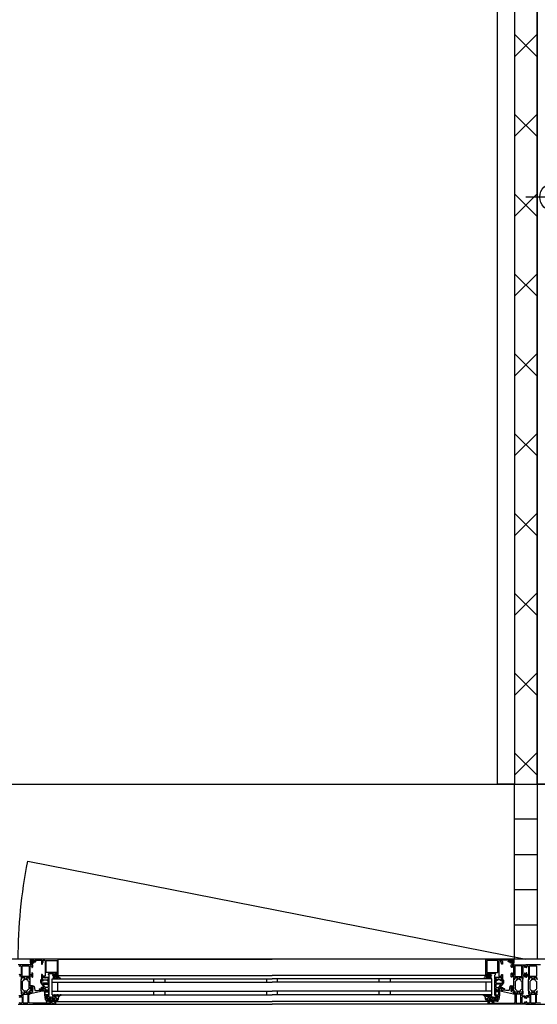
# Model space of a CAD drawing. Header units: millimetres. Extents: x -532 to 413144, y -532 to 654275.
# Tile 99 of 210: x 31503 to 32420, y 12470 to 14214. Entities that reach past the tile are written whole.
import ezdxf

# ---------------------------------------------------------------- set-up
doc = ezdxf.new("R2010")
doc.units = ezdxf.units.MM
doc.header["$LTSCALE"] = 100
for name, color, linetype in [('A--M1A--MAATVOERING--RESTO & KEUKEN', 12, 'Continuous'), ('A-0216-WAND-BU-ISO', 7, 'Continuous'), ('A-0220-WAND-BI', 7, 'Continuous'), ('A-0310-KOZIJN-BU', 7, 'Continuous'), ('A-0410-AFWERKING-GEVEL', 7, 'Continuous'), ('A-1130-TEKST+MAAT-BE', 7, 'Continuous'), ('BL313---_BUDEUR', 1, 'Continuous')]:
    doc.layers.add(name, color=color, linetype=linetype)
doc.styles.add('PAScad_tekst', font='arial.ttf')
doc.styles.add('romans', font='romans.shx')
doc.dimstyles.new('romans', dxfattribs={"dimtxt": 1, "dimasz": 1, "dimexe": 0.5, "dimexo": 0.5, "dimgap": 1, "dimtad": 1, "dimdec": 0, "dimtxsty": 'romans', "dimblk": 'gbb_tod', "dimcen": 0, "dimse1": 1, "dimse2": 1, "dimclrd": 1, "dimclre": 1, "dimclrt": 2, "dimadec": 0, "dimazin": 0, "dimtfac": 1, "dimtdec": 0, "dimtmove": 2, "dimatfit": 2, "dimldrblk": 'gbb_tod', "dimfxl": 1, "dimarcsym": 0})

# ---------------------------------------------------------------- blocks, each defined once
blk = doc.blocks.new('gbb_tod')
at = {"color": 0}
for p, q in [((0, -2), (0, 2)), ((-1, 0), (1, 0))]:
    blk.add_line(p, q, dxfattribs=at)
blk.add_circle((0, 0), 0.5, dxfattribs=at)
blk = doc.blocks.new('*D633')
at = {"layer": 'A--M1A--MAATVOERING--RESTO & KEUKEN', "lineweight": -2, "transparency": 16777216}
blk.add_line((36825, 13900), (32500, 13900), dxfattribs=at)
at = {"layer": 'Defpoints', "color": 0, "transparency": 16777216}
for p in [(32450, 13900), (32450, 13900), (36875, 13900)]:
    blk.add_point(p, dxfattribs=at)
at = {"layer": 'A--M1A--MAATVOERING--RESTO & KEUKEN', "lineweight": -2, "transparency": 16777216, "xscale": 50, "yscale": 50, "zscale": 50, "rotation": 180}
blk.add_blockref('gbb_tod', (32450, 13900), dxfattribs=at)
at = {"layer": 'A--M1A--MAATVOERING--RESTO & KEUKEN', "lineweight": -2, "transparency": 16777216, "xscale": 50, "yscale": 50, "zscale": 50}
blk.add_blockref('gbb_tod', (36875, 13900), dxfattribs=at)
at = {"layer": 'A--M1A--MAATVOERING--RESTO & KEUKEN', "transparency": 16777216, "insert": (34662.5, 14026.6), "char_height": 150, "attachment_point": 5, "style": 'PAScad_tekst'}
blk.add_mtext('4425', dxfattribs=at)

msp = doc.modelspace()

# ---------------------------------------------------------------- linework, layer by layer
at = {"layer": 'A-0216-WAND-BU-ISO'}
for p, q in [((32420, 14148.59375), (32380, 14188.59375)), ((32420, 14188.59375), (32380, 14148.59375)), ((32420, 14007.15625), (32380, 14047.15625)), ((32420, 14047.15625), (32380, 14007.15625)), ((32420, 13865.75), (32380, 13905.75)), ((32420, 13905.75), (32380, 13865.75)), ((32420, 13724.3125), (32380, 13764.3125)), ((32420, 13764.3125), (32380, 13724.3125)), ((32420, 13582.90625), (32380, 13622.90625)), ((32420, 13622.90625), (32380, 13582.90625)), ((32420, 13481.5), (32380, 13441.46875)), ((32420, 13441.46875), (32380, 13481.46875)), ((32420, 13300.03125), (32380, 13340.0625)), ((32420, 13340.0625), (32380, 13300.0625)), ((32420, 13198.65625), (32380, 13158.625)), ((32420, 13158.625), (32380, 13198.625)), ((32420, 13017.1875), (32380, 13057.21875)), ((32420, 13057.21875), (32380, 13017.21875)), ((32420, 12915.8125), (32380, 12875.78125)), ((32420, 12875.78125), (32380, 12915.78125))]:
    msp.add_line(p, q, dxfattribs=at)
at = {"layer": 'A-0216-WAND-BU-ISO', "ltscale": 10}
for points in [[(32380, 14290), (32380, 12860)], [(32420, 14290), (32420, 12860)]]:
    msp.add_lwpolyline(points, dxfattribs=at)
at = {"layer": 'A-0220-WAND-BI'}
for p, q in [((32420, 12798), (32380, 12798)), ((32420, 12735), (32380, 12735)), ((32420, 12673), (32380, 12673)), ((32420, 12610), (32380, 12610))]:
    msp.add_line(p, q, dxfattribs=at)
at = {"layer": 'A-0220-WAND-BI', "ltscale": 10}
for points in [[(32380, 12550), (32380, 12860)], [(32380, 12860), (32420, 12860)], [(32420, 12860), (32420, 12550)], [(32420, 12550), (32380, 12550)]]:
    msp.add_lwpolyline(points, dxfattribs=at)
at = {"layer": 'A-0310-KOZIJN-BU'}
for p, q in [((31740, 12515), (31740, 12509)), ((31760, 12515), (31760, 12509)), ((31940, 12515), (31940, 12509)), ((31960, 12509), (31960, 12515)), ((32140, 12509), (32140, 12515)), ((32160, 12509), (32160, 12515)), ((31740, 12493), (31740, 12487)), ((31760, 12493), (31760, 12487)), ((31940, 12493), (31940, 12487)), ((31960, 12487), (31960, 12493)), ((32140, 12487), (32140, 12493)), ((32160, 12487), (32160, 12493))]:
    msp.add_line(p, q, dxfattribs=at)
at = {"layer": 'A-0310-KOZIJN-BU', "ltscale": 10}
for points in [[(31571, 12521.5), (31571, 12548.5), (31570.5, 12549.6875), (31569.5, 12550), (31522.5, 12550), (31521.25, 12549.4375), (31521, 12548.5), (31521, 12545.5), (31523, 12545.5), (31523.5, 12546), (31523.5, 12546.5), (31522.5, 12546.5), (31522.5, 12547.5), (31523.5, 12548.5), (31527.5, 12548.5), (31528.5, 12547.5), (31528.5, 12546.5), (31527.5, 12546.5), (31527.5, 12546), (31528, 12545.5), (31530.75, 12545.5), (31531.125, 12545.65625), (31531.25, 12546), (31531.125, 12546.34375), (31530.75, 12546.5), (31530.5, 12546.5), (31530.125, 12546.65625), (31530, 12547), (31530, 12547.5), (31530.5, 12548), (31541.75, 12548), (31542.25, 12547.5), (31542.25, 12547), (31541, 12546), (31541, 12541.5), (31541.5, 12541), (31542.25, 12541), (31542.75, 12541.5), (31542.75, 12543.5), (31543.25, 12544), (31543.75, 12544), (31544.25, 12544.5), (31544.25, 12547.5), (31544.75, 12548), (31546.5, 12548), (31547.5, 12547.4375), (31548, 12546.5), (31548, 12520.5), (31547.5, 12520), (31543.25, 12520), (31542.75, 12520.5), (31542.75, 12522.5), (31542.25, 12523), (31541.5, 12523), (31541, 12522.5), (31541, 12517.5), (31541, 12517.3125), (31541, 12516.6875), (31541, 12516.5), (31541, 12514.03125), (31541, 12513.6875), (31541.25, 12513.6875), (31542.5, 12513.875), (31543, 12514), (31543.25, 12514.5), (31543, 12514.9375), (31542.25, 12515.375), (31542.25, 12515.71875), (31542.25, 12517.3125), (31542.5, 12517.5), (31553.25, 12517.5), (31553.5, 12517.3125), (31553.5, 12515.71875), (31553.5, 12515.375), (31552.75, 12515.03125), (31552.5, 12514.5), (31552.75, 12514), (31553.25, 12513.875), (31554.5, 12513.6875), (31554.75, 12513.78125), (31555, 12514.03125), (31555, 12516.5), (31554.75, 12516.6875), (31554.75, 12517.3125), (31555, 12517.5), (31555, 12521.6875), (31554.5, 12522.1875), (31554, 12522.1875), (31553.5, 12522.6875), (31553.5, 12524), (31554, 12524.5), (31562, 12524.5), (31562.5, 12524), (31562.5, 12522.6875), (31562, 12522.1875), (31560.75, 12522.1875), (31560.75, 12521.5), (31561.25, 12521), (31564, 12521), (31564.5, 12521.5), (31564.5, 12522), (31563.75, 12522), (31563.75, 12523.5), (31564.5, 12524.5), (31568.5, 12524.5), (31569.5, 12523.5), (31569.5, 12522), (31568.5, 12522), (31568.5, 12521.5), (31569, 12521), (31570.5, 12521), (31571, 12521.5)], [(31524, 12544.59375), (31524, 12545.125), (31524.125, 12545.1875), (31526.75, 12545.1875), (31526.875, 12545.125), (31526.875, 12544.375), (31526.75, 12544.1875), (31522.5, 12542.59375), (31522.375, 12542.625), (31522.375, 12542.6875), (31522.125, 12543.875), (31522.25, 12544.09375), (31523.5, 12544.09375), (31524, 12544.59375)], [(31524.25, 12546.3125), (31524.25, 12547.09375), (31524.375, 12547.3125), (31526.625, 12547.3125), (31526.875, 12547.125), (31526.875, 12546.3125), (31526.5, 12545.90625), (31524.625, 12545.90625), (31524.25, 12546.3125)], [(31569.5, 12550), (31950, 12550)], [(32330.5, 12550), (31950, 12550)], [(32329, 12521.5), (32329, 12548.5), (32329.5, 12549.6875), (32330.5, 12550), (32377.5, 12550), (32378.75, 12549.4375), (32379, 12548.5), (32379, 12545.5), (32377, 12545.5), (32376.5, 12546), (32376.5, 12546.5), (32377.5, 12546.5), (32377.5, 12547.5), (32376.5, 12548.5), (32372.5, 12548.5), (32371.5, 12547.5), (32371.5, 12546.5), (32372.5, 12546.5), (32372.5, 12546), (32372, 12545.5), (32369.25, 12545.5), (32368.875, 12545.65625), (32368.75, 12546), (32368.875, 12546.34375), (32369.25, 12546.5), (32369.5, 12546.5), (32369.875, 12546.65625), (32370, 12547), (32370, 12547.5), (32369.5, 12548), (32358.25, 12548), (32357.75, 12547.5), (32357.75, 12547), (32359, 12546), (32359, 12541.5), (32358.5, 12541), (32357.75, 12541), (32357.25, 12541.5), (32357.25, 12543.5), (32356.75, 12544), (32356.25, 12544), (32355.75, 12544.5), (32355.75, 12547.5), (32355.25, 12548), (32353.5, 12548), (32352.5, 12547.4375), (32352, 12546.5), (32352, 12520.5), (32352.5, 12520), (32356.75, 12520), (32357.25, 12520.5), (32357.25, 12522.5), (32357.75, 12523), (32358.5, 12523), (32359, 12522.5), (32359, 12517.5), (32359, 12517.3125), (32359, 12516.6875), (32359, 12516.5), (32359, 12514.03125), (32359, 12513.6875), (32358.75, 12513.6875), (32357.5, 12513.875), (32357, 12514), (32356.75, 12514.5), (32357, 12514.9375), (32357.75, 12515.375), (32357.75, 12515.71875), (32357.75, 12517.3125), (32357.5, 12517.5), (32346.75, 12517.5), (32346.5, 12517.3125), (32346.5, 12515.71875), (32346.5, 12515.375), (32347.25, 12515.03125), (32347.5, 12514.5), (32347.25, 12514), (32346.75, 12513.875), (32345.5, 12513.6875), (32345.25, 12513.78125), (32345, 12514.03125), (32345, 12516.5), (32345.25, 12516.6875), (32345.25, 12517.3125), (32345, 12517.5), (32345, 12521.6875), (32345.5, 12522.1875), (32346, 12522.1875), (32346.5, 12522.6875), (32346.5, 12524), (32346, 12524.5), (32338, 12524.5), (32337.5, 12524), (32337.5, 12522.6875), (32338, 12522.1875), (32339.25, 12522.1875), (32339.25, 12521.5), (32338.75, 12521), (32336, 12521), (32335.5, 12521.5), (32335.5, 12522), (32336.25, 12522), (32336.25, 12523.5), (32335.5, 12524.5), (32331.5, 12524.5), (32330.5, 12523.5), (32330.5, 12522), (32331.5, 12522), (32331.5, 12521.5), (32331, 12521), (32329.5, 12521), (32329, 12521.5)], [(32375.75, 12546.3125), (32375.75, 12547.09375), (32375.625, 12547.3125), (32373.375, 12547.3125), (32373.125, 12547.125), (32373.125, 12546.3125), (32373.5, 12545.90625), (32375.375, 12545.90625), (32375.75, 12546.3125)], [(32376, 12544.59375), (32376, 12545.125), (32375.875, 12545.1875), (32373.25, 12545.1875), (32373.125, 12545.125), (32373.125, 12544.375), (32373.25, 12544.1875), (32377.5, 12542.59375), (32377.625, 12542.625), (32377.625, 12542.6875), (32377.875, 12543.875), (32377.75, 12544.09375), (32376.5, 12544.09375), (32376, 12544.59375)], [(31502.1875, 12520.3125), (31504.5, 12520.3125), (31505, 12519.8125), (31505, 12517.5), (31505.1875, 12516.78125), (31505, 12516.5), (31505, 12514.59375), (31505.28125, 12514.3125), (31506.28125, 12514.3125), (31506.59375, 12514.59375), (31506.59375, 12517), (31507.09375, 12517.5), (31511, 12517.5), (31511.5, 12517), (31511.5, 12516.3125), (31510.0625, 12513.90625), (31510.0625, 12513.84375), (31510.0625, 12513.78125), (31510.1875, 12513.6875), (31511.375, 12513.9375), (31513, 12514.40625), (31514.5625, 12513.9375), (31515.6875, 12513.71875), (31515.875, 12513.90625), (31514.5, 12516.3125), (31514.5, 12517), (31515, 12517.5), (31518.875, 12517.5), (31519.375, 12517), (31519.375, 12514.59375), (31519.625, 12514.3125), (31520.625, 12514.3125), (31521, 12514.59375), (31521, 12516.5), (31520.75, 12517.21875), (31521, 12517.5), (31521, 12519.8125), (31521.5, 12520.3125), (31523.75, 12520.3125), (31524.25, 12519.8125), (31524.25, 12518.8125), (31524.75, 12518.3125), (31525.25, 12518.3125), (31525.75, 12518.8125), (31525.75, 12524.5), (31524.75, 12525.5), (31524.25, 12525.5), (31524.25, 12523), (31523.25, 12522), (31522, 12522), (31521, 12523), (31521, 12530), (31521, 12531), (31521, 12537), (31522, 12538), (31523.25, 12538), (31524.25, 12537), (31524.25, 12535.5), (31524.875, 12535.5), (31526, 12536.59375), (31526, 12540), (31500, 12540)], [(31501.6875, 12537), (31502.6875, 12538), (31504, 12538), (31505, 12537), (31505, 12531), (31505, 12530), (31505, 12523), (31504, 12522), (31502.6875, 12522), (31501.6875, 12523)], [(32426, 12540), (32400, 12540), (32400, 12536.59375), (32401.09375, 12535.5), (32401.6875, 12535.5), (32401.6875, 12537), (32402.6875, 12538), (32404, 12538), (32405, 12537), (32405, 12531), (32405, 12530), (32405, 12523), (32404, 12522), (32402.6875, 12522), (32401.6875, 12523), (32401.6875, 12525.5), (32401.1875, 12525.5), (32400.1875, 12524.5), (32400.1875, 12518.8125), (32400.6875, 12518.3125), (32401.1875, 12518.3125), (32401.6875, 12518.8125), (32401.6875, 12519.8125), (32402.1875, 12520.3125), (32404.5, 12520.3125), (32405, 12519.8125), (32405, 12517.5), (32405.1875, 12516.78125), (32405, 12516.5), (32405, 12514.59375), (32405.28125, 12514.3125), (32406.28125, 12514.3125), (32406.59375, 12514.59375), (32406.59375, 12517), (32407.09375, 12517.5), (32411, 12517.5), (32411.5, 12517), (32411.5, 12516.3125), (32410.0625, 12513.90625), (32410.0625, 12513.84375), (32410.0625, 12513.78125), (32410.1875, 12513.6875), (32411.375, 12513.9375), (32413, 12514.40625), (32414.5625, 12513.9375), (32415.6875, 12513.71875), (32415.875, 12513.90625), (32414.5, 12516.3125), (32414.5, 12517), (32415, 12517.5), (32418.875, 12517.5), (32419.375, 12517), (32419.375, 12514.59375), (32419.625, 12514.3125), (32420.625, 12514.3125)], [(31545.5, 12500.625), (31545.5, 12500.125), (31545, 12499.84375), (31541, 12499.84375), (31540, 12498.84375), (31541, 12497.84375), (31546.5, 12497.84375), (31547, 12497.5625), (31548.5, 12497.5625), (31549, 12497.0625), (31549, 12496.1875), (31548.25, 12495.4375), (31548.25, 12494.0625), (31548.75, 12493.5625), (31550, 12493.5625), (31550.25, 12493.625), (31550.25, 12493.84375), (31550.25, 12494.3125), (31550.5, 12494.75), (31551, 12494.90625), (31551.25, 12494.75), (31551.5, 12494.3125), (31551.5, 12493.8125), (31551.5, 12493.625), (31551.75, 12493.5625), (31553, 12493.5625), (31553.5, 12494.0625), (31553.5, 12495.4375), (31552.75, 12496.1875), (31552.75, 12497.0625), (31553.25, 12497.5625), (31554.5, 12497.5625), (31555, 12498.0625), (31555, 12512.9375), (31554.5, 12513.4375), (31553.25, 12513.4375), (31552.75, 12513.9375), (31552.75, 12514.8125), (31553.5, 12515.59375), (31553.5, 12516.9375), (31553, 12517.4375), (31548.75, 12517.4375), (31548.5, 12517.3125), (31548.5, 12517), (31548.5, 12516.6875), (31548.25, 12516.3125), (31548, 12516.09375), (31547.5, 12516.3125), (31547.25, 12516.6875), (31547.25, 12517), (31547.25, 12517.3125), (31547, 12517.4375), (31542.75, 12517.4375), (31542.25, 12516.9375), (31542.25, 12515.59375), (31543, 12514.8125), (31543, 12513.9375), (31542.5, 12513.4375), (31540, 12513.4375), (31539.5, 12512.9375), (31539.5, 12509.09375), (31539.75, 12508.09375), (31545.5, 12500.625)], [(31560, 12515), (31950, 12515)], [(31560, 12487), (31560, 12515)], [(31560, 12509), (31950, 12509)], [(31570, 12493), (31570, 12509)], [(31571.5, 12521), (31950, 12521)], [(32328.5, 12521), (31950, 12521)], [(32340, 12515), (31950, 12515)], [(32340, 12509), (31950, 12509)], [(32330, 12493), (32330, 12509)], [(32340, 12487), (32340, 12515)], [(32354.5, 12500.625), (32354.5, 12500.125), (32355, 12499.84375), (32359, 12499.84375), (32360, 12498.84375), (32359, 12497.84375), (32353.5, 12497.84375), (32353, 12497.5625), (32351.5, 12497.5625), (32351, 12497.0625), (32351, 12496.1875), (32351.75, 12495.4375), (32351.75, 12494.0625), (32351.25, 12493.5625), (32350, 12493.5625), (32349.75, 12493.625), (32349.75, 12493.84375), (32349.75, 12494.3125), (32349.5, 12494.75), (32349, 12494.90625), (32348.75, 12494.75), (32348.5, 12494.3125), (32348.5, 12493.8125), (32348.5, 12493.625), (32348.25, 12493.5625), (32347, 12493.5625), (32346.5, 12494.0625), (32346.5, 12495.4375), (32347.25, 12496.1875), (32347.25, 12497.0625), (32346.75, 12497.5625), (32345.5, 12497.5625), (32345, 12498.0625), (32345, 12512.9375), (32345.5, 12513.4375), (32346.75, 12513.4375), (32347.25, 12513.9375), (32347.25, 12514.8125), (32346.5, 12515.59375), (32346.5, 12516.9375), (32347, 12517.4375), (32351.25, 12517.4375), (32351.5, 12517.3125), (32351.5, 12517), (32351.5, 12516.6875), (32351.75, 12516.3125), (32352, 12516.09375), (32352.5, 12516.3125), (32352.75, 12516.6875), (32352.75, 12517), (32352.75, 12517.3125), (32353, 12517.4375), (32357.25, 12517.4375), (32357.75, 12516.9375), (32357.75, 12515.59375), (32357, 12514.8125), (32357, 12513.9375), (32357.5, 12513.4375), (32360, 12513.4375), (32360.5, 12512.9375), (32360.5, 12509.09375), (32360.25, 12508.09375), (32354.5, 12500.625)], [(32421, 12513.8125), (32420.5, 12514.3125), (32419.625, 12514.3125), (32419.375, 12514.59375), (32419.375, 12517), (32418.875, 12517.5), (32415.3125, 12517.5), (32414.5, 12516.78125), (32414.625, 12515.96875), (32416.5, 12512.5625), (32417.25, 12511.78125), (32418.25, 12511.25), (32418.75, 12510.375), (32418.75, 12497.125), (32418.25, 12496.25), (32417.25, 12495.71875), (32416.5, 12494.9375), (32414.625, 12491.53125), (32414.625, 12490.4375), (32415.3125, 12490), (32418.875, 12490), (32419.375, 12490.5), (32419.375, 12492.90625), (32419.625, 12493.1875), (32420.5, 12493.1875), (32421, 12493.6875)], [(31500, 12470), (31566, 12470), (31566.5, 12470.5), (31566.5, 12474.5), (31566, 12475), (31564.5, 12475), (31564, 12474.5), (31564, 12474), (31565, 12474), (31565, 12472.5), (31564, 12471.5), (31560.25, 12471.5), (31559.25, 12472.5), (31559.25, 12474), (31560.25, 12474), (31560.25, 12474.5), (31559.75, 12475), (31556.75, 12475), (31556.25, 12474.5), (31556.75, 12474), (31557.25, 12474), (31558.25, 12473.5), (31558.25, 12472.6875), (31557.25, 12472.1875), (31526, 12472.1875), (31519.875, 12472.4375), (31519, 12473.4375), (31519, 12487.5), (31519.5, 12488), (31520.5, 12488), (31521, 12488.5), (31521, 12490), (31520.75, 12490.71875), (31521, 12491), (31521, 12492.90625), (31520.625, 12493.1875), (31519.625, 12493.1875), (31519.375, 12492.90625), (31519.375, 12490.5), (31518.875, 12490), (31515, 12490), (31514.5, 12490.5), (31514.5, 12491.1875), (31515.875, 12493.59375), (31515.875, 12493.6875), (31515.8125, 12493.78125), (31515.75, 12493.8125), (31513.875, 12493.28125), (31513, 12493.09375), (31512.0625, 12493.28125), (31510.25, 12493.78125), (31510.125, 12493.78125), (31510.0625, 12493.6875), (31510.0625, 12493.59375), (31511.5, 12491.1875), (31511.5, 12490.5), (31511, 12490), (31507.09375, 12490), (31506.59375, 12490.5), (31506.59375, 12492.90625), (31506.28125, 12493.1875), (31505.28125, 12493.1875), (31505, 12492.90625), (31505, 12491), (31505.1875, 12490.28125), (31505, 12490), (31505, 12488.5), (31505.5, 12488), (31506, 12488), (31507, 12487), (31507, 12486), (31506, 12485), (31501.1875, 12485)], [(31530.5, 12494.3125), (31532.5, 12494.53125), (31534.5, 12494.6875), (31536.5, 12494.78125), (31538.5, 12494.8125), (31540.5, 12494.75), (31542.5, 12494.625), (31542.75, 12494.71875), (31543, 12495.03125), (31542.75, 12495.34375), (31540.75, 12495.28125), (31537.5, 12496.6875), (31537.25, 12497.03125), (31537.75, 12497.375), (31538, 12497.59375), (31539.5, 12497.71875), (31543, 12496.9375), (31544, 12495.4375), (31544, 12494.34375), (31542.75, 12493.3125), (31521.875, 12488.6875), (31521.375, 12488.78125), (31521.25, 12489.15625), (31521.25, 12490.6875), (31521.625, 12491.1875), (31525, 12492.09375), (31525.75, 12493.0625), (31525.75, 12496.3125), (31526.25, 12496.8125), (31525.75, 12497.3125), (31523.875, 12497.3125), (31523.875, 12496.59375), (31523.75, 12496.34375), (31523.375, 12496.34375), (31521.625, 12497.9375), (31521.25, 12498.6875), (31521.625, 12499.46875), (31523.375, 12501.0625), (31523.75, 12501.0625), (31523.875, 12500.8125), (31523.875, 12500.09375), (31525.75, 12500.09375), (31526.25, 12500.59375), (31525.75, 12501.09375), (31525.75, 12502.6875), (31526.625, 12502.6875), (31527.625, 12502.34375), (31528.125, 12501.46875), (31529.25, 12495.09375), (31529.75, 12494.4375), (31530.5, 12494.3125)], [(31525.625, 12498.09375), (31526.25, 12498.6875), (31525.625, 12499.3125), (31522.875, 12499.3125), (31522.25, 12498.6875), (31522.875, 12498.09375), (31525.625, 12498.09375)], [(31552.75, 12505.84375), (31553.25, 12505.34375), (31553.25, 12500.84375), (31552.25, 12499.84375), (31548.25, 12499.84375), (31547.75, 12500.03125), (31544, 12505.03125), (31544, 12505.5625), (31544.5, 12505.84375), (31552.75, 12505.84375)], [(31556, 12477.5), (31556, 12480.3125), (31555, 12480.3125), (31555, 12479.3125), (31550.25, 12479.3125), (31549.25, 12480.125), (31548.75, 12483.34375), (31548.75, 12484.59375), (31549.25, 12485.09375), (31554, 12485.09375), (31555, 12486.09375), (31555, 12493.5), (31554.75, 12493.6875), (31554.75, 12494.3125), (31555, 12494.5), (31555, 12496.96875), (31554.75, 12497.21875), (31554.5, 12497.3125), (31553.25, 12497.125), (31552.75, 12497), (31552.5, 12496.5), (31552.75, 12495.96875), (31553.5, 12495.625), (31553.5, 12495.28125), (31553.5, 12493.6875), (31553.25, 12493.5), (31548.5, 12493.5), (31548.25, 12493.59375), (31548.25, 12493.6875), (31548.25, 12495.28125), (31548.25, 12495.625), (31549, 12496.09375), (31549.25, 12496.5), (31549, 12496.90625), (31548.5, 12497.125), (31547.25, 12497.3125), (31547, 12497.21875), (31547, 12496.96875), (31547, 12494.5), (31547, 12494.3125), (31547, 12493.6875), (31547, 12493.5), (31546, 12493.5), (31545.5, 12492.90625), (31546, 12492.3125), (31546.5, 12492.3125), (31546.5, 12486.59375), (31548, 12478.34375), (31549, 12477.5), (31556, 12477.5)], [(31560, 12493), (31950, 12493)], [(32340, 12493), (31950, 12493)], [(32344, 12477.5), (32344, 12480.3125), (32345, 12480.3125), (32345, 12479.3125), (32349.75, 12479.3125), (32350.75, 12480.125), (32351.25, 12483.34375), (32351.25, 12484.59375), (32350.75, 12485.09375), (32346, 12485.09375), (32345, 12486.09375), (32345, 12493.5), (32345.25, 12493.6875), (32345.25, 12494.3125), (32345, 12494.5), (32345, 12496.96875), (32345.25, 12497.21875), (32345.5, 12497.3125), (32346.75, 12497.125), (32347.25, 12497), (32347.5, 12496.5), (32347.25, 12495.96875), (32346.5, 12495.625), (32346.5, 12495.28125), (32346.5, 12493.6875), (32346.75, 12493.5), (32351.5, 12493.5), (32351.75, 12493.59375), (32351.75, 12493.6875), (32351.75, 12495.28125), (32351.75, 12495.625), (32351, 12496.09375), (32350.75, 12496.5), (32351, 12496.90625), (32351.5, 12497.125), (32352.75, 12497.3125), (32353, 12497.21875), (32353, 12496.96875), (32353, 12494.5), (32353, 12494.3125), (32353, 12493.6875), (32353, 12493.5), (32354, 12493.5), (32354.5, 12492.90625), (32354, 12492.3125), (32353.5, 12492.3125), (32353.5, 12486.59375), (32352, 12478.34375), (32351, 12477.5), (32344, 12477.5)], [(32347.25, 12505.84375), (32346.75, 12505.34375), (32346.75, 12500.84375), (32347.75, 12499.84375), (32351.75, 12499.84375), (32352.25, 12500.03125), (32356, 12505.03125), (32356, 12505.5625), (32355.5, 12505.84375), (32347.25, 12505.84375)], [(32369.5, 12494.3125), (32367.5, 12494.53125), (32365.5, 12494.6875), (32363.5, 12494.78125), (32361.5, 12494.8125), (32359.5, 12494.75), (32357.5, 12494.625), (32357.25, 12494.71875), (32357, 12495.03125), (32357.25, 12495.34375), (32359.25, 12495.28125), (32362.5, 12496.6875), (32362.75, 12497.03125), (32362.25, 12497.375), (32362, 12497.59375), (32360.5, 12497.71875), (32357, 12496.9375), (32356, 12495.4375), (32356, 12494.34375), (32357.25, 12493.3125), (32378.125, 12488.6875), (32378.625, 12488.78125), (32378.75, 12489.15625), (32378.75, 12490.6875), (32378.375, 12491.1875), (32375, 12492.09375), (32374.25, 12493.0625), (32374.25, 12496.3125), (32373.75, 12496.8125), (32374.25, 12497.3125), (32376.125, 12497.3125), (32376.125, 12496.59375), (32376.25, 12496.34375), (32376.625, 12496.34375), (32378.375, 12497.9375), (32378.75, 12498.6875), (32378.375, 12499.46875), (32376.625, 12501.0625), (32376.25, 12501.0625), (32376.125, 12500.8125), (32376.125, 12500.09375), (32374.25, 12500.09375), (32373.75, 12500.59375), (32374.25, 12501.09375), (32374.25, 12502.6875), (32373.375, 12502.6875), (32372.375, 12502.34375), (32371.875, 12501.46875), (32370.75, 12495.09375), (32370.25, 12494.4375), (32369.5, 12494.3125)], [(32374.375, 12498.09375), (32373.75, 12498.6875), (32374.375, 12499.3125), (32377.125, 12499.3125), (32377.75, 12498.6875), (32377.125, 12498.09375), (32374.375, 12498.09375)], [(32420.625, 12493.1875), (32419.625, 12493.1875), (32419.375, 12492.90625), (32419.375, 12490.5), (32418.875, 12490), (32415, 12490), (32414.5, 12490.5), (32414.5, 12491.1875), (32415.875, 12493.59375), (32415.875, 12493.6875), (32415.8125, 12493.78125), (32415.75, 12493.8125), (32413.875, 12493.28125), (32413, 12493.09375), (32412.0625, 12493.28125), (32410.25, 12493.78125), (32410.125, 12493.78125), (32410.0625, 12493.6875), (32410.0625, 12493.59375), (32411.5, 12491.1875), (32411.5, 12490.5), (32411, 12490), (32407.09375, 12490), (32406.59375, 12490.5), (32406.59375, 12492.90625), (32406.28125, 12493.1875), (32405.28125, 12493.1875), (32405, 12492.90625), (32405, 12491), (32405.1875, 12490.28125), (32405, 12490), (32405, 12488.5), (32405.5, 12488), (32406, 12488), (32407, 12487), (32407, 12486), (32406, 12485), (32401.1875, 12485), (32400.1875, 12484), (32400.1875, 12481.6875), (32401.1875, 12480.6875), (32401.6875, 12480.6875), (32401.6875, 12482.1875), (32402.6875, 12483.1875), (32406, 12483.1875), (32407, 12482.1875), (32407, 12473), (32406, 12472), (32402.6875, 12472), (32401.6875, 12473), (32401.6875, 12474.5), (32401.09375, 12474.5), (32400, 12473.40625), (32400, 12470), (32466, 12470)], [(31501.6875, 12482.1875), (31502.6875, 12483.1875), (31506, 12483.1875), (31507, 12482.1875), (31507, 12473), (31506, 12472), (31502.6875, 12472), (31501.6875, 12473)], [(31517.125, 12472.6875), (31516.625, 12472.1875), (31509.25, 12472.1875), (31508.75, 12472.6875), (31508.75, 12487.6875), (31509.25, 12488.1875), (31516.625, 12488.1875), (31517.125, 12487.6875), (31517.125, 12472.6875)], [(31560, 12487), (31950, 12487)], [(31566, 12475), (31950, 12475)], [(32340, 12487), (31950, 12487)], [(32334, 12475), (31950, 12475)], [(32382.875, 12472.6875), (32383.375, 12472.1875), (32390.75, 12472.1875), (32391.25, 12472.6875), (32391.25, 12487.6875), (32390.75, 12488.1875), (32383.375, 12488.1875), (32382.875, 12487.6875), (32382.875, 12472.6875)], [(32417.125, 12472.6875), (32416.625, 12472.1875), (32409.25, 12472.1875), (32408.75, 12472.6875), (32408.75, 12487.6875), (32409.25, 12488.1875), (32416.625, 12488.1875), (32417.125, 12487.6875), (32417.125, 12472.6875)], [(32426, 12472.1875), (32419.875, 12472.4375), (32419, 12473.4375), (32419, 12487.5), (32419.5, 12488), (32420.5, 12488), (32421, 12488.5)], [(31566, 12470), (31950, 12470)], [(32334, 12470), (31950, 12470)]]:
    msp.add_lwpolyline(points, dxfattribs=at)
for points in [[(31523.625, 12546.625), (31523.75, 12546.46875), (31523.75, 12545.34375), (31523.625, 12545.1875), (31521.75, 12545.1875), (31521.375, 12544.96875), (31521.25, 12544.5), (31521.75, 12541.28125), (31523.25, 12540.1875), (31524.125, 12540.46875), (31524.25, 12540.78125), (31524.125, 12541.09375), (31523.875, 12541.1875), (31523.25, 12541), (31522.75, 12541.21875), (31522.5, 12541.6875), (31522.625, 12541.75), (31522.625, 12541.84375), (31527.75, 12543.5625), (31528.5, 12544.9375), (31528.125, 12545.1875), (31527.25, 12545.1875), (31527.125, 12545.34375), (31527.125, 12546.4375), (31527.25, 12546.625), (31528.125, 12546.78125), (31528.25, 12546.875), (31528.125, 12547.09375), (31527.375, 12547.8125), (31526.75, 12548.09375), (31524.25, 12548.09375), (31523.625, 12547.875), (31522.75, 12547.1875), (31522.625, 12547), (31522.75, 12546.84375)], [(31550.25, 12526.3125), (31549.75, 12526.8125), (31549.75, 12547.3125), (31550.25, 12547.8125), (31568.5, 12547.8125), (31569, 12547.3125), (31569, 12526.8125), (31568.5, 12526.3125)], [(32349.75, 12526.3125), (32350.25, 12526.8125), (32350.25, 12547.3125), (32349.75, 12547.8125), (32331.5, 12547.8125), (32331, 12547.3125), (32331, 12526.8125), (32331.5, 12526.3125)], [(32376.375, 12546.625), (32376.25, 12546.46875), (32376.25, 12545.34375), (32376.375, 12545.1875), (32378.25, 12545.1875), (32378.625, 12544.96875), (32378.75, 12544.5), (32378.25, 12541.28125), (32376.75, 12540.1875), (32375.875, 12540.46875), (32375.75, 12540.78125), (32375.875, 12541.09375), (32376.125, 12541.1875), (32376.75, 12541), (32377.25, 12541.21875), (32377.5, 12541.6875), (32377.375, 12541.75), (32377.375, 12541.84375), (32372.25, 12543.5625), (32371.5, 12544.9375), (32371.875, 12545.1875), (32372.75, 12545.1875), (32372.875, 12545.34375), (32372.875, 12546.4375), (32372.75, 12546.625), (32371.875, 12546.78125), (32371.75, 12546.875), (32371.875, 12547.09375), (32372.625, 12547.8125), (32373.25, 12548.09375), (32375.75, 12548.09375), (32376.375, 12547.875), (32377.25, 12547.1875), (32377.375, 12547), (32377.25, 12546.84375)], [(31518.625, 12519.3125), (31507.28125, 12519.3125), (31506.78125, 12519.8125), (31506.78125, 12537.5), (31507.28125, 12538), (31518.625, 12538), (31519.125, 12537.5), (31519.125, 12519.8125)], [(32379, 12517.5), (32379, 12519.8125), (32378.5, 12520.3125), (32376.25, 12520.3125), (32375.75, 12519.8125), (32375.75, 12518.8125), (32375.25, 12518.3125), (32374.75, 12518.3125), (32374.25, 12518.8125), (32374.25, 12524.5), (32375.25, 12525.5), (32375.75, 12525.5), (32375.75, 12523), (32376.75, 12522), (32378, 12522), (32379, 12523), (32379, 12530), (32379, 12531), (32379, 12537), (32378, 12538), (32376.75, 12538), (32375.75, 12537), (32375.75, 12535.5), (32375.125, 12535.5), (32374, 12536.59375), (32374, 12540), (32400, 12540), (32400, 12536.59375), (32398.90625, 12535.5), (32398.3125, 12535.5), (32398.3125, 12537), (32397.3125, 12538), (32396, 12538), (32395, 12537), (32395, 12531), (32395, 12530), (32395, 12523), (32396, 12522), (32397.3125, 12522), (32398.3125, 12523), (32398.3125, 12525.5), (32398.8125, 12525.5), (32399.8125, 12524.5), (32399.8125, 12518.8125), (32399.3125, 12518.3125), (32398.8125, 12518.3125), (32398.3125, 12518.8125), (32398.3125, 12519.8125), (32397.8125, 12520.3125), (32395.5, 12520.3125), (32395, 12519.8125), (32395, 12517.5), (32394.8125, 12516.78125), (32395, 12516.5), (32395, 12514.59375), (32394.71875, 12514.3125), (32393.71875, 12514.3125), (32393.40625, 12514.59375), (32393.40625, 12517), (32392.90625, 12517.5), (32389, 12517.5), (32388.5, 12517), (32388.5, 12516.3125), (32389.9375, 12513.90625), (32389.9375, 12513.84375), (32389.9375, 12513.78125), (32389.8125, 12513.6875), (32388.625, 12513.9375), (32387, 12514.40625), (32385.4375, 12513.9375), (32384.3125, 12513.71875), (32384.125, 12513.90625), (32385.5, 12516.3125), (32385.5, 12517), (32385, 12517.5), (32381.125, 12517.5), (32380.625, 12517), (32380.625, 12514.59375), (32380.375, 12514.3125), (32379.375, 12514.3125), (32379, 12514.59375), (32379, 12516.5), (32379.25, 12517.21875)], [(32381.375, 12519.3125), (32392.71875, 12519.3125), (32393.21875, 12519.8125), (32393.21875, 12537.5), (32392.71875, 12538), (32381.375, 12538), (32380.875, 12537.5), (32380.875, 12519.8125)], [(32418.625, 12519.3125), (32407.28125, 12519.3125), (32406.78125, 12519.8125), (32406.78125, 12537.5), (32407.28125, 12538), (32418.625, 12538), (32419.125, 12537.5), (32419.125, 12519.8125)], [(31506.28125, 12514.3125), (31506.59375, 12514.59375), (31506.59375, 12517), (31507.09375, 12517.5), (31510.625, 12517.5), (31511.4375, 12516.78125), (31511.3125, 12515.96875), (31509.375, 12512.5625), (31508.625, 12511.78125), (31507.6875, 12511.25), (31507.1875, 12510.375), (31507.1875, 12497.125), (31507.6875, 12496.25), (31508.625, 12495.71875), (31509.375, 12494.9375), (31511.3125, 12491.53125), (31511.3125, 12490.4375), (31510.625, 12490), (31507.09375, 12490), (31506.59375, 12490.5), (31506.59375, 12492.90625), (31506.28125, 12493.1875), (31505.5, 12493.1875), (31505, 12493.6875), (31505, 12513.8125), (31505.5, 12514.3125)], [(31519.625, 12514.3125), (31519.375, 12514.59375), (31519.375, 12517), (31518.875, 12517.5), (31515.3125, 12517.5), (31514.5, 12516.78125), (31514.625, 12515.96875), (31516.5, 12512.5625), (31517.25, 12511.78125), (31518.25, 12511.25), (31518.75, 12510.375), (31518.75, 12497.125), (31518.25, 12496.25), (31517.25, 12495.71875), (31516.5, 12494.9375), (31514.625, 12491.53125), (31514.625, 12490.4375), (31515.3125, 12490), (31518.875, 12490), (31519.375, 12490.5), (31519.375, 12492.90625), (31519.625, 12493.1875), (31520.5, 12493.1875), (31521, 12493.6875), (31521, 12494.6875), (31525.25, 12494.6875), (31525.75, 12495.1875), (31525.75, 12496.03125), (31525, 12497), (31524.25, 12497.1875), (31524.25, 12496.1875), (31522, 12496.1875), (31521, 12497.1875), (31521, 12500.1875), (31522, 12501.1875), (31524.25, 12501.1875), (31524.25, 12500.1875), (31525, 12500.40625), (31525.75, 12501.375), (31525.75, 12502.1875), (31525.25, 12502.6875), (31521, 12502.6875), (31521, 12513.8125), (31520.5, 12514.3125)], [(31552.75, 12507.4375), (31542.5, 12507.4375), (31542, 12507.625), (31541, 12508.84375), (31541, 12509.125), (31541, 12510.9375), (31541.5, 12511.4375), (31543.75, 12511.4375), (31544.75, 12512.4375), (31544.75, 12512.9375), (31545.25, 12513.4375), (31550.5, 12513.4375), (31551, 12512.9375), (31551, 12512.4375), (31552, 12511.4375), (31552.75, 12511.4375), (31553.25, 12510.9375), (31553.25, 12507.9375)], [(31548, 12517.3125), (31548.25, 12517.1875), (31548.5, 12516.65625), (31548.25, 12516.28125), (31547.75, 12516.125), (31547.5, 12516.28125), (31547.25, 12516.65625), (31547.5, 12517.1875)], [(31572, 12520.1875), (31571.5, 12521.1875), (31571, 12521.59375), (31571, 12520.6875), (31569.5, 12520.6875), (31569, 12520.21875), (31568.5, 12520.21875), (31568.5, 12520.6875), (31568.5, 12522), (31568.5, 12522.3125), (31568.5, 12522.3125), (31569, 12522.53125), (31569, 12522.8125), (31568, 12523.84375), (31567.5, 12524), (31566, 12524), (31565.5, 12523.84375), (31564.5, 12522.8125), (31564.5, 12522.625), (31564.5, 12522.375), (31565, 12522.21875), (31565, 12522), (31565, 12520.6875), (31565, 12520.21875), (31564.5, 12520.21875), (31564, 12520.6875), (31562.25, 12520.6875), (31561.75, 12520.40625), (31561.75, 12516.40625), (31562.5, 12515.40625), (31562.75, 12515.1875), (31563.25, 12515.40625), (31563.5, 12516.1875), (31563.75, 12516.40625), (31564, 12516.1875), (31564.5, 12515.40625), (31564.5, 12515.1875), (31565, 12515.40625), (31565.5, 12516.1875), (31565.5, 12516.40625), (31566, 12516.1875), (31566.5, 12515.40625), (31566.5, 12515.1875), (31567, 12515.40625), (31567.5, 12516.1875), (31567.5, 12516.40625), (31568, 12516.1875), (31568.5, 12515.40625), (31568.5, 12515.1875), (31569, 12515.46875), (31569, 12516.3125), (31569.5, 12516.8125), (31571, 12515.6875), (31572, 12515.1875), (31575, 12515.1875), (31575, 12515.625), (31575, 12515.84375), (31575, 12516.0625), (31574, 12516.15625), (31573.5, 12516.28125), (31572, 12517.65625)], [(31564, 12519.1875), (31565, 12519.1875), (31565.5, 12518.6875), (31565.5, 12518.09375), (31565, 12517.59375), (31564, 12517.59375), (31563.75, 12518.09375), (31563.75, 12518.6875)], [(31566.5, 12520.1875), (31566, 12520.6875), (31566, 12522.3125), (31566.5, 12522.8125), (31567, 12522.8125), (31567.5, 12522.3125), (31567.5, 12520.6875), (31567, 12520.1875)], [(31568, 12519.1875), (31569, 12519.1875), (31569.5, 12518.6875), (31569.5, 12518.09375), (31569, 12517.59375), (31568, 12517.59375), (31567.5, 12518.09375), (31567.5, 12518.6875)], [(32328, 12520.1875), (32328.5, 12521.1875), (32329, 12521.59375), (32329, 12520.6875), (32330.5, 12520.6875), (32331, 12520.21875), (32331.5, 12520.21875), (32331.5, 12520.6875), (32331.5, 12522), (32331.5, 12522.3125), (32331.5, 12522.3125), (32331, 12522.53125), (32331, 12522.8125), (32332, 12523.84375), (32332.5, 12524), (32334, 12524), (32334.5, 12523.84375), (32335.5, 12522.8125), (32335.5, 12522.625), (32335.5, 12522.375), (32335, 12522.21875), (32335, 12522), (32335, 12520.6875), (32335, 12520.21875), (32335.5, 12520.21875), (32336, 12520.6875), (32337.75, 12520.6875), (32338.25, 12520.40625), (32338.25, 12516.40625), (32337.5, 12515.40625), (32337.25, 12515.1875), (32336.75, 12515.40625), (32336.5, 12516.1875), (32336.25, 12516.40625), (32336, 12516.1875), (32335.5, 12515.40625), (32335.5, 12515.1875), (32335, 12515.40625), (32334.5, 12516.1875), (32334.5, 12516.40625), (32334, 12516.1875), (32333.5, 12515.40625), (32333.5, 12515.1875), (32333, 12515.40625), (32332.5, 12516.1875), (32332.5, 12516.40625), (32332, 12516.1875), (32331.5, 12515.40625), (32331.5, 12515.1875), (32331, 12515.46875), (32331, 12516.3125), (32330.5, 12516.8125), (32329, 12515.6875), (32328, 12515.1875), (32325, 12515.1875), (32325, 12515.625), (32325, 12515.84375), (32325, 12516.0625), (32326, 12516.15625), (32326.5, 12516.28125), (32328, 12517.65625)], [(32332, 12519.1875), (32331, 12519.1875), (32330.5, 12518.6875), (32330.5, 12518.09375), (32331, 12517.59375), (32332, 12517.59375), (32332.5, 12518.09375), (32332.5, 12518.6875)], [(32333.5, 12520.1875), (32334, 12520.6875), (32334, 12522.3125), (32333.5, 12522.8125), (32333, 12522.8125), (32332.5, 12522.3125), (32332.5, 12520.6875), (32333, 12520.1875)], [(32336, 12519.1875), (32335, 12519.1875), (32334.5, 12518.6875), (32334.5, 12518.09375), (32335, 12517.59375), (32336, 12517.59375), (32336.25, 12518.09375), (32336.25, 12518.6875)], [(32347.25, 12507.4375), (32357.5, 12507.4375), (32358, 12507.625), (32359, 12508.84375), (32359, 12509.125), (32359, 12510.9375), (32358.5, 12511.4375), (32356.25, 12511.4375), (32355.25, 12512.4375), (32355.25, 12512.9375), (32354.75, 12513.4375), (32349.5, 12513.4375), (32349, 12512.9375), (32349, 12512.4375), (32348, 12511.4375), (32347.25, 12511.4375), (32346.75, 12510.9375), (32346.75, 12507.9375)], [(32352, 12517.3125), (32351.75, 12517.1875), (32351.5, 12516.65625), (32351.75, 12516.28125), (32352.25, 12516.125), (32352.5, 12516.28125), (32352.75, 12516.65625), (32352.5, 12517.1875)], [(32380.375, 12514.3125), (32380.625, 12514.59375), (32380.625, 12517), (32381.125, 12517.5), (32384.6875, 12517.5), (32385.5, 12516.78125), (32385.375, 12515.96875), (32383.5, 12512.5625), (32382.75, 12511.78125), (32381.75, 12511.25), (32381.25, 12510.375), (32381.25, 12497.125), (32381.75, 12496.25), (32382.75, 12495.71875), (32383.5, 12494.9375), (32385.375, 12491.53125), (32385.375, 12490.4375), (32384.6875, 12490), (32381.125, 12490), (32380.625, 12490.5), (32380.625, 12492.90625), (32380.375, 12493.1875), (32379.5, 12493.1875), (32379, 12493.6875), (32379, 12494.6875), (32374.75, 12494.6875), (32374.25, 12495.1875), (32374.25, 12496.03125), (32375, 12497), (32375.75, 12497.1875), (32375.75, 12496.1875), (32378, 12496.1875), (32379, 12497.1875), (32379, 12500.1875), (32378, 12501.1875), (32375.75, 12501.1875), (32375.75, 12500.1875), (32375, 12500.40625), (32374.25, 12501.375), (32374.25, 12502.1875), (32374.75, 12502.6875), (32379, 12502.6875), (32379, 12513.8125), (32379.5, 12514.3125)], [(32393.71875, 12514.3125), (32393.40625, 12514.59375), (32393.40625, 12517), (32392.90625, 12517.5), (32389.375, 12517.5), (32388.5625, 12516.78125), (32388.6875, 12515.96875), (32390.625, 12512.5625), (32391.375, 12511.78125), (32392.3125, 12511.25), (32392.8125, 12510.375), (32392.8125, 12497.125), (32392.3125, 12496.25), (32391.375, 12495.71875), (32390.625, 12494.9375), (32388.6875, 12491.53125), (32388.6875, 12490.4375), (32389.375, 12490), (32392.90625, 12490), (32393.40625, 12490.5), (32393.40625, 12492.90625), (32393.71875, 12493.1875), (32394.5, 12493.1875), (32395, 12493.6875), (32395, 12513.8125), (32394.5, 12514.3125)], [(32406.28125, 12514.3125), (32406.59375, 12514.59375), (32406.59375, 12517), (32407.09375, 12517.5), (32410.625, 12517.5), (32411.4375, 12516.78125), (32411.3125, 12515.96875), (32409.375, 12512.5625), (32408.625, 12511.78125), (32407.6875, 12511.25), (32407.1875, 12510.375), (32407.1875, 12497.125), (32407.6875, 12496.25), (32408.625, 12495.71875), (32409.375, 12494.9375), (32411.3125, 12491.53125), (32411.3125, 12490.4375), (32410.625, 12490), (32407.09375, 12490), (32406.59375, 12490.5), (32406.59375, 12492.90625), (32406.28125, 12493.1875), (32405.5, 12493.1875), (32405, 12493.6875), (32405, 12513.8125), (32405.5, 12514.3125)], [(31548, 12487.09375), (31548, 12491.5), (31548.5, 12492), (31553, 12492), (31553.5, 12491.5), (31553.5, 12487.09375), (31553, 12486.59375), (31548.5, 12486.59375)], [(31551, 12494.90625), (31551.25, 12494.78125), (31551.5, 12494.25), (31551.25, 12493.875), (31550.75, 12493.71875), (31550.5, 12493.875), (31550.25, 12494.25), (31550.5, 12494.78125)], [(32395, 12490), (32395, 12488.5), (32394.5, 12488), (32394, 12488), (32393, 12487), (32393, 12486), (32394, 12485), (32398.8125, 12485), (32399.8125, 12484), (32399.8125, 12481.6875), (32398.8125, 12480.6875), (32398.3125, 12480.6875), (32398.3125, 12482.1875), (32397.3125, 12483.1875), (32394, 12483.1875), (32393, 12482.1875), (32393, 12473), (32394, 12472), (32397.3125, 12472), (32398.3125, 12473), (32398.3125, 12474.5), (32398.90625, 12474.5), (32400, 12473.40625), (32400, 12470), (32334, 12470), (32333.5, 12470.5), (32333.5, 12474.5), (32334, 12475), (32335.5, 12475), (32336, 12474.5), (32336, 12474), (32335, 12474), (32335, 12472.5), (32336, 12471.5), (32339.75, 12471.5), (32340.75, 12472.5), (32340.75, 12474), (32339.75, 12474), (32339.75, 12474.5), (32340.25, 12475), (32343.25, 12475), (32343.75, 12474.5), (32343.25, 12474), (32342.75, 12474), (32341.75, 12473.5), (32341.75, 12472.6875), (32342.75, 12472.1875), (32374, 12472.1875), (32380.125, 12472.4375), (32381, 12473.4375), (32381, 12487.5), (32380.5, 12488), (32379.5, 12488), (32379, 12488.5), (32379, 12490), (32379.25, 12490.71875), (32379, 12491), (32379, 12492.90625), (32379.375, 12493.1875), (32380.375, 12493.1875), (32380.625, 12492.90625), (32380.625, 12490.5), (32381.125, 12490), (32385, 12490), (32385.5, 12490.5), (32385.5, 12491.1875), (32384.125, 12493.59375), (32384.125, 12493.6875), (32384.1875, 12493.78125), (32384.25, 12493.8125), (32386.125, 12493.28125), (32387, 12493.09375), (32387.9375, 12493.28125), (32389.75, 12493.78125), (32389.875, 12493.78125), (32389.9375, 12493.6875), (32389.9375, 12493.59375), (32388.5, 12491.1875), (32388.5, 12490.5), (32389, 12490), (32392.90625, 12490), (32393.40625, 12490.5), (32393.40625, 12492.90625), (32393.71875, 12493.1875), (32394.71875, 12493.1875), (32395, 12492.90625), (32395, 12491), (32394.8125, 12490.28125)], [(32352, 12487.09375), (32352, 12491.5), (32351.5, 12492), (32347, 12492), (32346.5, 12491.5), (32346.5, 12487.09375), (32347, 12486.59375), (32351.5, 12486.59375)], [(32349, 12494.90625), (32348.75, 12494.78125), (32348.5, 12494.25), (32348.75, 12493.875), (32349.25, 12493.71875), (32349.5, 12493.875), (32349.75, 12494.25), (32349.5, 12494.78125)], [(31566, 12477.09375), (31554, 12477.09375), (31552.25, 12477.4375), (31551.5, 12477.375), (31549.5, 12476.0625), (31549.25, 12475.21875), (31550, 12474.6875), (31550.5, 12474.84375), (31552, 12475.8125), (31552.25, 12475.875), (31552.25, 12475.875), (31553.75, 12475.59375), (31566, 12475.59375), (31567.5, 12475.875), (31569, 12476.625), (31569.5, 12476.90625), (31570.5, 12478.1875), (31571.5, 12479.78125), (31571.5, 12481.125), (31571.5, 12481.8125), (31572, 12482.4375), (31572, 12483.09375), (31572.5, 12483.6875), (31573, 12484.21875), (31573.5, 12484.71875), (31574, 12485.1875), (31574.5, 12485.59375), (31575, 12485.9375), (31576, 12486.1875), (31576, 12486.6875), (31575.5, 12486.875), (31574.5, 12486.65625), (31573.5, 12486.375), (31573, 12486), (31572, 12485.59375), (31571.5, 12485.09375), (31570.5, 12484.53125), (31570, 12484.375), (31567.5, 12484.09375), (31567, 12484.28125), (31567, 12484.53125), (31567.5, 12484.96875), (31568.5, 12485.34375), (31569, 12485.625), (31569.5, 12485.875), (31570.5, 12486.3125), (31570.5, 12486.5), (31570, 12486.875), (31569.5, 12486.78125), (31568.5, 12486.59375), (31568, 12486.375), (31567.5, 12486.0625), (31566.5, 12485.6875), (31566, 12485.25), (31565.5, 12484.78125), (31565, 12484.21875), (31564.5, 12484.09375), (31563, 12484.09375), (31562.75, 12484.28125), (31562.75, 12484.5625), (31563.25, 12484.96875), (31563.75, 12485.3125), (31564, 12485.59375), (31564.5, 12485.8125), (31565.5, 12485.9375), (31565.5, 12486.5625), (31565, 12486.875), (31564, 12486.65625), (31563.5, 12486.40625), (31563, 12486.09375), (31562.25, 12485.71875), (31561.75, 12485.3125), (31561, 12484.84375), (31560.5, 12484.3125), (31560, 12483.75), (31559.25, 12482.9375), (31559.75, 12482.46875), (31560.5, 12482.21875), (31561.25, 12481.9375), (31562, 12481.625), (31562.75, 12481.21875), (31563.25, 12480.78125), (31564, 12480.3125), (31564.5, 12479.96875), (31564.5, 12480.03125), (31565, 12480.3125), (31565, 12481.96875), (31565, 12482.28125), (31567, 12482.28125), (31567, 12481.96875), (31567, 12480.46875), (31567.5, 12480.1875), (31569, 12480.1875), (31569.5, 12479.875), (31569.5, 12479.15625), (31569.5, 12478.875), (31568, 12477.6875), (31568, 12477.53125)], [(31557, 12482.6875), (31554.75, 12482.6875), (31551.5, 12484), (31551, 12484.71875), (31550.5, 12485), (31549.75, 12484.71875), (31549.5, 12484), (31549.75, 12483.28125), (31549.75, 12483.1875), (31554, 12479.8125), (31554.5, 12479.8125), (31554.5, 12480.6875), (31556.5, 12480.6875), (31556.5, 12478.59375), (31556.25, 12478.3125), (31556.25, 12477.5), (31566, 12477.5), (31567.5, 12477.90625), (31569, 12479.0625), (31569, 12479.625), (31568.5, 12480), (31567.5, 12480), (31567, 12480.5), (31567, 12481.5), (31566.5, 12482), (31565.5, 12482), (31565, 12481.5), (31565, 12480.1875), (31564.5, 12479.6875), (31560.25, 12479.6875), (31558.25, 12480.8125), (31558.25, 12481.53125)], [(32334, 12477.09375), (32346, 12477.09375), (32347.75, 12477.4375), (32348.5, 12477.375), (32350.5, 12476.0625), (32350.75, 12475.21875), (32350, 12474.6875), (32349.5, 12474.84375), (32348, 12475.8125), (32347.75, 12475.875), (32347.75, 12475.875), (32346.25, 12475.59375), (32334, 12475.59375), (32332.5, 12475.875), (32331, 12476.625), (32330.5, 12476.90625), (32329.5, 12478.1875), (32328.5, 12479.78125), (32328.5, 12481.125), (32328.5, 12481.8125), (32328, 12482.4375), (32328, 12483.09375), (32327.5, 12483.6875), (32327, 12484.21875), (32326.5, 12484.71875), (32326, 12485.1875), (32325.5, 12485.59375), (32325, 12485.9375), (32324, 12486.1875), (32324, 12486.6875), (32324.5, 12486.875), (32325.5, 12486.65625), (32326.5, 12486.375), (32327, 12486), (32328, 12485.59375), (32328.5, 12485.09375), (32329.5, 12484.53125), (32330, 12484.375), (32332.5, 12484.09375), (32333, 12484.28125), (32333, 12484.53125), (32332.5, 12484.96875), (32331.5, 12485.34375), (32331, 12485.625), (32330.5, 12485.875), (32329.5, 12486.3125), (32329.5, 12486.5), (32330, 12486.875), (32330.5, 12486.78125), (32331.5, 12486.59375), (32332, 12486.375), (32332.5, 12486.0625), (32333.5, 12485.6875), (32334, 12485.25), (32334.5, 12484.78125), (32335, 12484.21875), (32335.5, 12484.09375), (32337, 12484.09375), (32337.25, 12484.28125), (32337.25, 12484.5625), (32336.75, 12484.96875), (32336.25, 12485.3125), (32336, 12485.59375), (32335.5, 12485.8125), (32334.5, 12485.9375), (32334.5, 12486.5625), (32335, 12486.875), (32336, 12486.65625), (32336.5, 12486.40625), (32337, 12486.09375), (32337.75, 12485.71875), (32338.25, 12485.3125), (32339, 12484.84375), (32339.5, 12484.3125), (32340, 12483.75), (32340.75, 12482.9375), (32340.25, 12482.46875), (32339.5, 12482.21875), (32338.75, 12481.9375), (32338, 12481.625), (32337.25, 12481.21875), (32336.75, 12480.78125), (32336, 12480.3125), (32335.5, 12479.96875), (32335.5, 12480.03125), (32335, 12480.3125), (32335, 12481.96875), (32335, 12482.28125), (32333, 12482.28125), (32333, 12481.96875), (32333, 12480.46875), (32332.5, 12480.1875), (32331, 12480.1875), (32330.5, 12479.875), (32330.5, 12479.15625), (32330.5, 12478.875), (32332, 12477.6875), (32332, 12477.53125)], [(32343, 12482.6875), (32345.25, 12482.6875), (32348.5, 12484), (32349, 12484.71875), (32349.5, 12485), (32350.25, 12484.71875), (32350.5, 12484), (32350.25, 12483.28125), (32350.25, 12483.1875), (32346, 12479.8125), (32345.5, 12479.8125), (32345.5, 12480.6875), (32343.5, 12480.6875), (32343.5, 12478.59375), (32343.75, 12478.3125), (32343.75, 12477.5), (32334, 12477.5), (32332.5, 12477.90625), (32331, 12479.0625), (32331, 12479.625), (32331.5, 12480), (32332.5, 12480), (32333, 12480.5), (32333, 12481.5), (32333.5, 12482), (32334.5, 12482), (32335, 12481.5), (32335, 12480.1875), (32335.5, 12479.6875), (32339.75, 12479.6875), (32341.75, 12480.8125), (32341.75, 12481.53125)]]:
    msp.add_lwpolyline(points, close=True, dxfattribs=at)
at = {"layer": 'A-0410-AFWERKING-GEVEL', "ltscale": 10}
msp.add_lwpolyline([(36900, 12550), (20700, 12550), (20700, 12860), (36900, 12860)], close=True, dxfattribs=at)
at = {"layer": 'A-1130-TEKST+MAAT-BE', "ltscale": 10}
for points in [[(32350, 14290), (32380, 14290), (32380, 12860), (32350, 12860)], [(32420, 14290), (32450, 14290), (32450, 12860), (32420, 12860)]]:
    msp.add_lwpolyline(points, close=True, dxfattribs=at)
at = {"layer": 'BL313---_BUDEUR', "ltscale": 10}
msp.add_lwpolyline([(31500, 12550, -0.0484858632), (31516.84375, 12723.3125), (32400, 12550)], format="xyb", dxfattribs=at)

# ---------------------------------------------------------------- dimensions: what is measured, and where the dimension line sits
at = {"layer": 'A--M1A--MAATVOERING--RESTO & KEUKEN'}
dim = msp.add_linear_dim(base=(32450, 13900), p1=(36875, 13900), p2=(32450, 13900), angle=180, dimstyle='romans', override={"dimscale": 50, "dimtxt": 3, "dimtxsty": 'PAScad_tekst', "dimclrd": 256, "dimclre": 256, "dimclrt": 256}, dxfattribs=at)
dim.commit()
dim.dimension.update_dxf_attribs({"geometry": '*D633', "text_midpoint": (34662.5, 14026.58595)})

doc.saveas('drawing.dxf')
